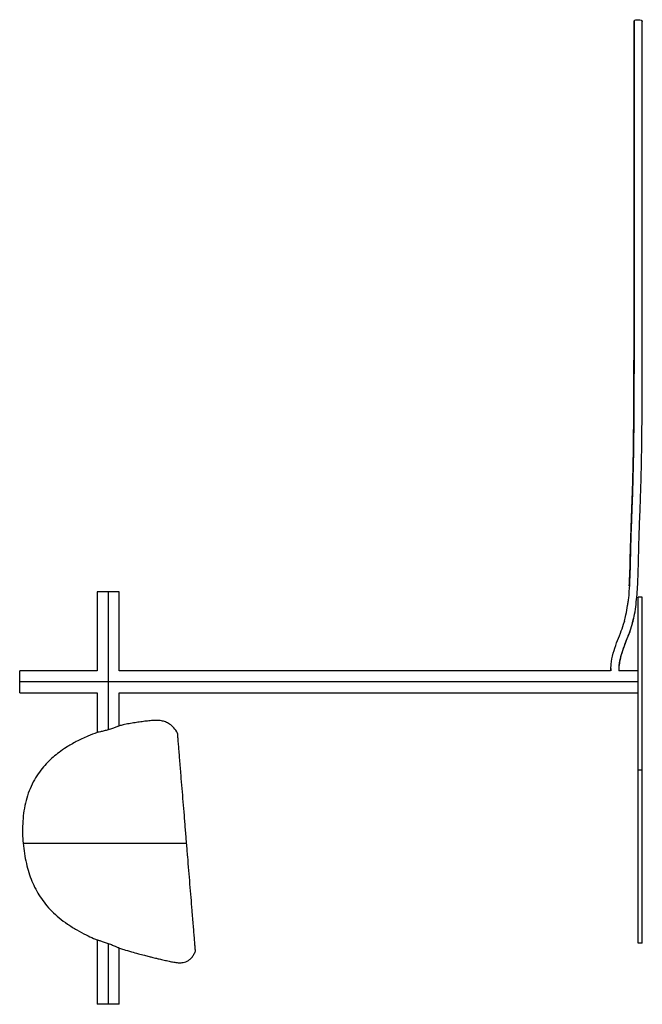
# Paper-space layout '_Derecha' of a CAD drawing. Header units: millimetres. Extents: x -450 to 0, y -169 to 542.
import ezdxf

# ---------------------------------------------------------------- set-up
doc = ezdxf.new("R2010")
doc.units = ezdxf.units.MM

psp = doc.layouts.new('_Derecha')

# ---------------------------------------------------------------- linework, layer by layer
at = {"color": 7, "linetype": 'Continuous', "lineweight": 25}
for p, q in [((-0.01, 541.12), (-0.03, 540.88)), ((-394, 128.8), (-394, 71.8)), ((-378, 128.8), (-394, 128.8)), ((-386, 128.8), (-386, 29.14)), ((-378, 71.8), (-378, 128.8)), ((-3, -125), (-3, 125)), ((0, 125), (-3, 125)), ((0, -125), (0, 125)), ((-12.9, 107.55), (-13.26, 106.42)), ((-13.19, 106.7), (-12.97, 107.56)), ((-7.37, 105.28), (-6.75, 107.68)), ((-7.34, 105.26), (-7.12, 105.95)), ((-394, 71.8), (-450, 71.8)), ((-450, 55.8), (-450, 71.8)), ((-22.92, 71.8), (-378, 71.8)), ((-22.71, 73.34), (-22.82, 71.8)), ((-3, 71.8), (-16.91, 71.8)), ((-3, 63.8), (-450, 63.8)), ((-450, 55.8), (-394, 55.8)), ((-394, 55.8), (-394, 27.24)), ((-378, 32.02), (-378, 55.8)), ((-378, 55.8), (-3, 55.8)), ((0, 0), (-3, 0)), ((-394, -122.66), (-394, -169.2)), ((-386, -125.23), (-386, -169.2)), ((0, -125), (-3, -125)), ((-378, -169.2), (-378, -128.57)), ((-378, -169.2), (-394, -169.2))]:
    psp.add_line(p, q, dxfattribs=at)
at = {"color": 7, "linetype": 'Continuous', "lineweight": 25, "flags": 128}
psp.add_lwpolyline([(-5.99, 540.97), (-5.88, 541.36), (-5.42, 541.71), (-4.67, 541.98), (-3.72, 542.14), (-2.68, 542.17), (-1.68, 542.06), (-0.83, 541.83), (-0.25, 541.5), (-0.01, 541.12)], dxfattribs=at)
at = {"color": 7, "linetype": 'Continuous', "lineweight": 25}
for points, knots in [([(-5.97, 541.2), (-5.97, 536.48), (-5.97, 527.29), (-5.97, 513.56), (-5.97, 500.41), (-5.97, 487.86), (-5.97, 475.97), (-5.97, 464.82), (-5.97, 454.47), (-5.97, 445), (-5.97, 436.45), (-5.97, 428.84), (-5.97, 422.06), (-5.97, 415.12), (-5.97, 407.85), (-5.97, 400.24), (-5.97, 392.48), (-5.97, 384.7), (-5.97, 376.97), (-5.97, 369.71), (-5.97, 362.83), (-5.97, 356.59), (-5.97, 350.79), (-5.97, 345.28), (-5.97, 340.01), (-5.97, 334.83), (-5.97, 329.67), (-5.97, 323.86), (-5.97, 318.13), (-5.97, 312.79), (-5.97, 308.05), (-5.98, 302.41), (-5.99, 295.94), (-6, 288.83), (-6.02, 281.97), (-6.04, 275.37), (-6.06, 269.03), (-6.1, 260.86), (-6.17, 251.11), (-6.28, 239.89), (-6.42, 228.91), (-6.61, 219.05), (-6.83, 210.2), (-7.06, 202.35), (-7.31, 194.79), (-7.59, 187.5), (-7.86, 180.52), (-8.14, 173.08), (-8.4, 165.23), (-8.6, 157.17), (-8.78, 149.13), (-9, 141.29), (-9.38, 133), (-9.79, 126.1), (-10.37, 121.79), (-10.54, 120.53)], [0, 0, 0, 0, 0.0307492, 0.0598538, 0.0873131, 0.1131288, 0.1373019, 0.15983, 0.1807113, 0.1999449, 0.2175295, 0.233462, 0.2477402, 0.2611996, 0.2793196, 0.2976376, 0.3161549, 0.3386318, 0.3613908, 0.3844302, 0.4076676, 0.4310095, 0.4505419, 0.4701378, 0.4897896, 0.5045529, 0.5193203, 0.534082, 0.5487913, 0.5585809, 0.5683578, 0.578128, 0.592772, 0.6074221, 0.6220766, 0.6367317, 0.6513796, 0.6660233, 0.6953538, 0.7247544, 0.75422, 0.7837425, 0.8034573, 0.8233799, 0.8436431, 0.8590752, 0.8747181, 0.890575, 0.906649, 0.9229025, 0.9392691, 0.955589, 0.9714022, 0.9916391, 1, 1, 1, 1]), ([(-9.42, 133.04), (-9.3, 135.41), (-9.05, 140.21), (-8.84, 147.62), (-8.66, 155.23), (-8.48, 162.94), (-8.24, 170.54), (-7.97, 177.84), (-7.7, 184.76), (-7.45, 191.36), (-7.17, 199.43), (-6.88, 208.79), (-6.62, 219.43), (-6.43, 229.85), (-6.3, 240.23), (-6.21, 249.8), (-6.14, 258.61), (-6.1, 266.63), (-6.06, 275.02), (-6.04, 282.77), (-6.02, 289.7), (-6.01, 295.67), (-6, 301.75), (-6, 307.84), (-6, 313.84), (-5.99, 319.58), (-5.99, 324.94), (-5.99, 329.84), (-5.99, 334.27), (-5.99, 338.32), (-5.99, 342.12), (-5.99, 347.86), (-5.99, 355.34), (-5.99, 363.71), (-5.99, 371.22), (-5.99, 377.68), (-5.99, 384.58), (-5.99, 391.98), (-5.99, 399.89), (-5.99, 408.59), (-5.99, 418.1), (-5.99, 428.37), (-5.99, 439.01), (-5.99, 449.89), (-5.99, 460.88), (-5.99, 471.89), (-5.99, 484.22), (-5.99, 497.78), (-5.99, 512.45), (-5.99, 526.88), (-5.99, 536.27), (-5.99, 540.97)], [0, 0, 0, 0, 0.015422, 0.031332, 0.047274, 0.063242, 0.079208, 0.094877, 0.11055, 0.126231, 0.141921, 0.170464, 0.199029, 0.227605, 0.256204, 0.284818, 0.304856, 0.324902, 0.344953, 0.365014, 0.377634, 0.390261, 0.402894, 0.415531, 0.428171, 0.44104, 0.453904, 0.466765, 0.47962, 0.492464, 0.505298, 0.518128, 0.553388, 0.588623, 0.609589, 0.630549, 0.651502, 0.67245, 0.693393, 0.714329, 0.737165, 0.759998, 0.782834, 0.805675, 0.82852, 0.851373, 0.874231, 0.905662, 0.937101, 0.968548, 1, 1, 1, 1]), ([(-6.75, 107.68), (-6.47, 108.74), (-5.56, 112.13), (-4.73, 117.94), (-3.93, 125.09), (-3.43, 132.36), (-3.09, 139.78), (-2.86, 147.36), (-2.68, 155.05), (-2.5, 162.8), (-2.26, 170.45), (-1.99, 177.79), (-1.72, 184.76), (-1.47, 191.41), (-1.18, 199.52), (-0.89, 208.92), (-0.63, 219.6), (-0.44, 230.04), (-0.31, 240.43), (-0.22, 250), (-0.16, 258.81), (-0.11, 266.81), (-0.08, 275.18), (-0.05, 282.89), (-0.04, 289.79), (-0.02, 295.71), (-0.02, 301.74), (-0.01, 307.78), (-0.01, 313.72), (-0.01, 319.41), (-0.01, 324.72), (-0.01, 329.58), (-0.01, 333.98), (-0.01, 338.02), (-0.01, 341.8), (-0.01, 347.54), (-0.01, 355.01), (-0.01, 363.4), (-0.01, 370.91), (-0.01, 377.39), (-0.01, 384.31), (-0.01, 391.72), (-0.01, 399.66), (-0.01, 408.39), (-0.01, 417.93), (-0.01, 428.24), (-0.01, 438.93), (-0.01, 449.84), (-0.01, 460.87), (-0.01, 471.91), (-0.01, 484.27), (-0.01, 497.87), (-0.01, 512.56), (-0.01, 527.01), (-0.01, 536.41), (-0.01, 541.12)], [0, 0, 0, 0, 0.006949, 0.022209, 0.037347, 0.052413, 0.067705, 0.082959, 0.098181, 0.113366, 0.128544, 0.143466, 0.158398, 0.173328, 0.188252, 0.215372, 0.24248, 0.269575, 0.296652, 0.323709, 0.342641, 0.361565, 0.380475, 0.399368, 0.411236, 0.423095, 0.434945, 0.446785, 0.458621, 0.470673, 0.482733, 0.494804, 0.506884, 0.51898, 0.531085, 0.543199, 0.576534, 0.609886, 0.629746, 0.649609, 0.669477, 0.689347, 0.70922, 0.729095, 0.750777, 0.772457, 0.794138, 0.815818, 0.837496, 0.859172, 0.880846, 0.910639, 0.940427, 0.970215, 1, 1, 1, 1]), ([(-12.97, 107.56), (-12.56, 109.08), (-11.55, 112.81), (-10.86, 117.18), (-10.55, 120.06), (-10.49, 120.65)], [0, 0, 0, 0, 0.352638, 0.866752, 1, 1, 1, 1]), ([(-7.12, 105.95), (-6.8, 107.13), (-6.4, 108.58), (-6.13, 110.04), (-6.08, 110.33)], [0, 0, 0, 0, 0.807223, 1, 1, 1, 1]), ([(-22.8, 71.8), (-22.74, 73.36), (-22.57, 77.62), (-21.13, 84.42), (-18.65, 91.87), (-15.87, 98.8), (-13.95, 103.67), (-13.29, 106.32), (-13.19, 106.7)], [0, 0, 0, 0, 0.125393, 0.342674, 0.55679, 0.764181, 0.965552, 1, 1, 1, 1]), ([(-16.85, 71.8), (-16.8, 73.11), (-16.66, 76.62), (-15.55, 82.02), (-13.78, 87.8), (-11.6, 93.4), (-9.25, 99.13), (-7.98, 103.21), (-7.34, 105.26)], [0, 0, 0, 0, 0.110169, 0.294416, 0.46072, 0.623838, 0.810431, 1, 1, 1, 1]), ([(-16.8, 71.8), (-16.75, 73.11), (-16.6, 76.86), (-15.3, 82.97), (-12.96, 89.97), (-10.2, 96.83), (-8.2, 101.91), (-7.49, 104.78), (-7.37, 105.28)], [0, 0, 0, 0, 0.109729, 0.313131, 0.519875, 0.733798, 0.954014, 1, 1, 1, 1]), ([(-335.87, 26.78), (-336.69, 28.11), (-338.23, 30.59), (-341.37, 33.3), (-344.51, 34.88), (-347.8, 35.77), (-351.2, 35.97), (-354.87, 35.75), (-358.62, 35.39), (-362.57, 34.87), (-366.68, 34.26), (-370.93, 33.53), (-374.73, 32.8), (-377.07, 32.2), (-377.99, 31.96)], [0, 0, 0, 0, 0.101485, 0.190173, 0.266266, 0.32977, 0.410961, 0.487703, 0.569918, 0.656874, 0.747639, 0.841801, 0.938383, 1, 1, 1, 1]), ([(-386, 29.14), (-387.03, 28.85), (-389.08, 28.27), (-391.76, 27.68), (-393.26, 27.38), (-393.91, 27.26), (-393.97, 27.25), (-394, 27.24)], [0, 0, 0, 0, 0.250953, 0.501633, 0.750972, 0.876413, 1, 1, 1, 1]), ([(-378, 32.02), (-378.03, 32), (-378.1, 31.98), (-378.6, 31.77), (-379.36, 31.46), (-380.72, 30.93), (-382.91, 30.11), (-384.97, 29.46), (-386, 29.14)], [0, 0, 0, 0, 0.124095, 0.249502, 0.374952, 0.500426, 0.750167, 1, 1, 1, 1]), ([(-393.98, 27.19), (-396.26, 26.35), (-401.41, 24.43), (-408.89, 20.82), (-415.79, 16.85), (-421.37, 13.01), (-425.9, 9.39), (-430.05, 5.52), (-434.02, 1.1), (-437.8, -4.13), (-441.16, -10.14), (-443.91, -16.77), (-445.95, -23.84), (-447.28, -31.19), (-447.93, -38.59), (-448.03, -45.77), (-447.73, -50.43), (-447.58, -52.68)], [0, 0, 0, 0, 0.0693034, 0.1570048, 0.2364935, 0.2962899, 0.3502205, 0.4018289, 0.4581686, 0.5194725, 0.5855904, 0.6541128, 0.7239264, 0.7950323, 0.8669961, 0.9356508, 1, 1, 1, 1]), ([(-329.36, -52.68), (-329.63, -49.34), (-330.18, -42.66), (-330.99, -32.69), (-331.8, -22.83), (-332.6, -13.13), (-333.28, -4.84), (-333.84, 2.02), (-334.29, 7.51), (-334.71, 12.67), (-335.1, 17.38), (-335.43, 21.42), (-335.68, 24.49), (-335.84, 26.44), (-335.86, 26.66), (-335.87, 26.78)], [0, 0, 0, 0, 0.10005, 0.200116, 0.300167, 0.400228, 0.500262, 0.562907, 0.625455, 0.687894, 0.750354, 0.812822, 0.875243, 0.937679, 1, 1, 1, 1]), ([(-447.58, -52.68), (-447.28, -55.24), (-446.7, -60.18), (-445.3, -67.31), (-443.51, -73.97), (-441.28, -80.22), (-438.56, -86.09), (-435.29, -91.64), (-431.39, -96.95), (-426.76, -102.05), (-421.4, -106.87), (-415.38, -111.37), (-408.83, -115.47), (-402.49, -118.82), (-397.51, -121.18), (-394.85, -122.28), (-393.98, -122.64)], [0, 0, 0, 0, 0.0825609, 0.1595329, 0.2325353, 0.3034388, 0.3721736, 0.4395276, 0.5096187, 0.583055, 0.6599533, 0.7403147, 0.823639, 0.9074491, 0.9700966, 1, 1, 1, 1]), ([(-447.58, -52.68), (-447.55, -52.68), (-447.27, -52.68), (-446.11, -52.68), (-445.24, -52.68), (-442.83, -52.68), (-441.31, -52.68), (-437.71, -52.68), (-435.63, -52.68), (-432.22, -52.68), (-431.03, -52.68), (-428.58, -52.68), (-427.31, -52.68), (-423.43, -52.68), (-420.72, -52.68), (-415.14, -52.68), (-412.27, -52.68), (-406.45, -52.68), (-403.5, -52.68), (-397.55, -52.68), (-394.53, -52.68), (-388.47, -52.68), (-385.43, -52.68), (-379.34, -52.68), (-376.28, -52.68), (-370.16, -52.68), (-367.1, -52.68), (-360.95, -52.68), (-357.84, -52.68), (-351.77, -52.68), (-348.84, -52.68), (-344.8, -52.68), (-343.97, -52.68), (-342.32, -52.68), (-341.49, -52.68), (-339.87, -52.68), (-339.07, -52.68), (-337.51, -52.68), (-336.74, -52.68), (-335.26, -52.68), (-334.55, -52.68), (-333.23, -52.68), (-332.61, -52.68), (-331.48, -52.68), (-330.97, -52.68), (-330.08, -52.68), (-329.69, -52.68), (-329.36, -52.68)], [0, 0, 0, 0, 0.0625, 0.0625, 0.125, 0.125, 0.1875, 0.1875, 0.25, 0.25, 0.28125, 0.28125, 0.3125, 0.3125, 0.375, 0.375, 0.4375, 0.4375, 0.5, 0.5, 0.5625, 0.5625, 0.625, 0.625, 0.6875, 0.6875, 0.75, 0.75, 0.8125, 0.8125, 0.875, 0.875, 0.890625, 0.890625, 0.90625, 0.90625, 0.921875, 0.921875, 0.9375, 0.9375, 0.953125, 0.953125, 0.96875, 0.96875, 0.984375, 0.984375, 1, 1, 1, 1]), ([(-322.96, -130.69), (-322.96, -130.69), (-322.95, -130.86), (-322.99, -130.27), (-323.12, -128.72), (-323.35, -125.9), (-323.66, -122.1), (-324.04, -117.54), (-324.45, -112.46), (-324.9, -107.02), (-325.46, -100.21), (-326.13, -91.96), (-326.93, -82.31), (-327.73, -72.51), (-328.54, -62.62), (-329.08, -55.99), (-329.36, -52.68)], [0, 0, 0, 0, 0.000598, 0.062906, 0.125267, 0.187648, 0.250076, 0.312614, 0.375103, 0.437591, 0.500088, 0.600048, 0.700044, 0.800031, 0.899997, 1, 1, 1, 1]), ([(-393.99, -122.66), (-394, -122.66), (-394.05, -122.65), (-393.87, -122.7), (-393.42, -122.83), (-392.64, -123.05), (-391.28, -123.46), (-389.04, -124.15), (-387.01, -124.87), (-386, -125.23)], [0, 0, 0, 0, 0.004903, 0.128757, 0.254117, 0.377318, 0.503295, 0.75132, 1, 1, 1, 1]), ([(-386, -125.23), (-384.98, -125.62), (-382.95, -126.39), (-380.75, -127.33), (-379.39, -127.94), (-378.6, -128.3), (-378.14, -128.51), (-377.94, -128.6), (-378.01, -128.57), (-378.01, -128.57)], [0, 0, 0, 0, 0.2481454, 0.4960284, 0.6205985, 0.7451385, 0.8696358, 0.9941104, 1, 1, 1, 1]), ([(-378, -128.55), (-376.93, -128.9), (-374.03, -129.85), (-369.42, -131.21), (-364.46, -132.61), (-360.18, -133.74), (-356.73, -134.6), (-354.06, -135.25), (-351.64, -135.83), (-348.91, -136.47), (-345.61, -137.24), (-342.09, -138.04), (-338.73, -138.72), (-335.59, -139.23), (-332.97, -139.19), (-330.8, -138.76), (-328.96, -138.08), (-327.11, -136.95), (-325.43, -135.29), (-323.98, -133.17), (-323.31, -131.54), (-322.96, -130.69)], [0, 0, 0, 0, 0.056221, 0.151754, 0.239429, 0.312917, 0.371999, 0.417058, 0.449464, 0.496029, 0.556576, 0.618375, 0.675557, 0.727755, 0.776024, 0.805279, 0.83775, 0.873342, 0.912214, 0.954485, 1, 1, 1, 1])]:
    psp.add_open_spline(points, degree=3, knots=knots, dxfattribs=at)

doc.saveas('drawing.dxf')
